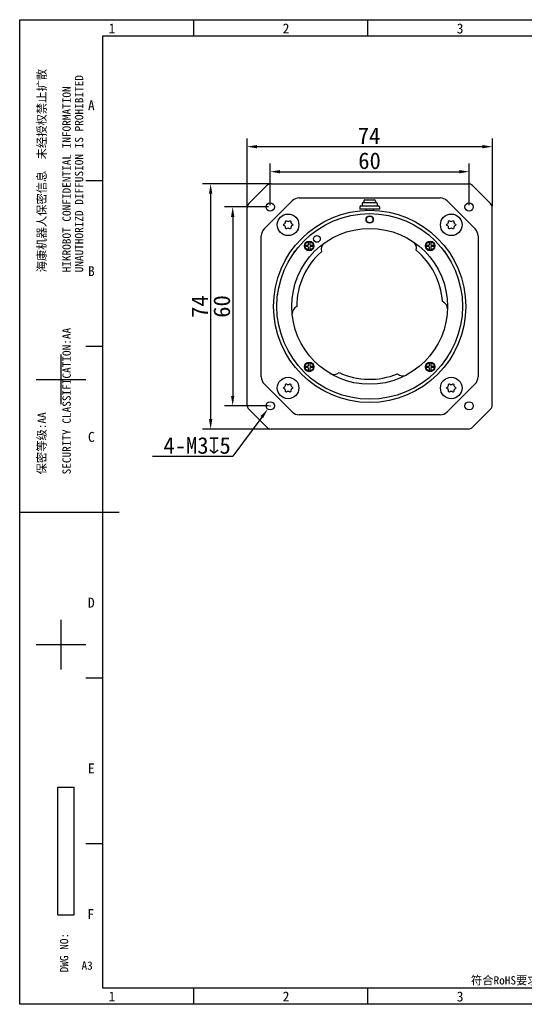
# Model space of a CAD drawing. Header units: millimetres. Extents: x 0 to 420, y 0 to 297.
# Tile 1 of 4: x 0 to 152, y 0 to 297. Entities that reach past the tile are written whole.
import ezdxf

# ---------------------------------------------------------------- set-up
doc = ezdxf.new("R2010")
doc.units = ezdxf.units.MM
doc.header["$LTSCALE"] = 23.1
doc.header["$PDMODE"] = 3
doc.header["$PDSIZE"] = 8
doc.layers.get('0').update_dxf_attribs({"linetype": 'CONTINUOUS'})
doc.layers.get('Defpoints').update_dxf_attribs({"linetype": 'CONTINUOUS'})
doc.layers.add('00_COMPONENTS', color=7, linetype='CONTINUOUS')
doc.layers.add('51__DRAFT_DIMS', color=7, linetype='CONTINUOUS')
doc.styles.get("Standard").update_dxf_attribs({"font": 'simfang.ttf'})
doc.styles.add('TEXTSTYLE_2', font='simfang.ttf')
doc.styles.add('TEXTSTYLE_3', font='simfang.ttf')
doc.dimstyles.new('DIMSTYLE_1', dxfattribs={"dimtxt": 5, "dimasz": 3, "dimexe": 2.5, "dimexo": 0.5, "dimgap": 0.75, "dimtad": 1, "dimdsep": 46, "dimtxsty": 'Standard', "dimblk": '_FILLED', "dimcen": 0.09, "dimazin": 2, "dimtp": 0.3, "dimtm": 0.3, "dimtfac": 1, "dimtofl": 0, "dimtmove": 0, "dimatfit": 3, "dimldrblk": '_FILLED', "dimfxl": 1, "dimtolj": 1, "dimarcsym": 0})
doc.dimstyles.new('DIMSTYLE_3', dxfattribs={"dimtxt": 5, "dimasz": 3, "dimexe": 2.5, "dimexo": 0.5, "dimtad": 1, "dimdsep": 46, "dimtxsty": 'Standard', "dimblk": '_FILLED', "dimcen": 0.09, "dimazin": 2, "dimtp": 0.1, "dimtm": 0.1, "dimtfac": 1, "dimtofl": 0, "dimtmove": 0, "dimatfit": 1, "dimldrblk": '_FILLED', "dimfxl": 1, "dimtolj": 1, "dimarcsym": 0})

# ---------------------------------------------------------------- blocks, each defined once
blk = doc.blocks.new('_FILLED')
at = {"color": 0, "linetype": 'ByBlock'}
blk.add_solid([(0, 0), (-1, 0.167), (-1, -0.167)], dxfattribs=at)
blk = doc.blocks.new('*D1')
at = {"layer": '51__DRAFT_DIMS', "color": 0, "lineweight": -2, "transparency": 16777216}
for p, q in [((68.57, 240.77), (68.57, 261.2)), ((71.57, 258.7), (139.57, 258.7)), ((142.57, 240.77), (142.57, 261.2))]:
    blk.add_line(p, q, dxfattribs=at)
at = {"layer": 'Defpoints', "color": 0, "transparency": 16777216}
for p in [(142.57, 258.7), (68.57, 240.27), (142.57, 240.27)]:
    blk.add_point(p, dxfattribs=at)
at = {"layer": '51__DRAFT_DIMS', "color": 0, "linetype": 'ByBlock', "lineweight": -2, "transparency": 16777216, "xscale": 3, "yscale": 3, "zscale": 3, "rotation": 180}
blk.add_blockref('_FILLED', (68.57, 258.7), dxfattribs=at)
at = {"layer": '51__DRAFT_DIMS', "color": 0, "linetype": 'ByBlock', "lineweight": -2, "transparency": 16777216, "xscale": 3, "yscale": 3, "zscale": 3}
blk.add_blockref('_FILLED', (142.57, 258.7), dxfattribs=at)
at = {"layer": '51__DRAFT_DIMS', "color": 0, "transparency": 16777216, "insert": (105.39, 264.51), "char_height": 5, "attachment_point": 2}
blk.add_mtext('\\A1;{{\\C0;74}}', dxfattribs=at)
blk = doc.blocks.new('*D2')
at = {"layer": '51__DRAFT_DIMS', "color": 0, "lineweight": -2, "transparency": 16777216}
for p, q in [((75.57, 241.02), (75.57, 253.65)), ((135.57, 241.02), (135.57, 253.65)), ((78.57, 251.15), (132.57, 251.15))]:
    blk.add_line(p, q, dxfattribs=at)
at = {"layer": 'Defpoints', "color": 0, "transparency": 16777216}
for p in [(135.57, 251.15), (75.57, 240.52), (135.57, 240.52)]:
    blk.add_point(p, dxfattribs=at)
at = {"layer": '51__DRAFT_DIMS', "color": 0, "lineweight": -2, "transparency": 16777216, "xscale": 3, "yscale": 3, "zscale": 3, "rotation": 180}
blk.add_blockref('_FILLED', (75.57, 251.15), dxfattribs=at)
at = {"layer": '51__DRAFT_DIMS', "color": 0, "lineweight": -2, "transparency": 16777216, "xscale": 3, "yscale": 3, "zscale": 3}
blk.add_blockref('_FILLED', (135.57, 251.15), dxfattribs=at)
at = {"layer": '51__DRAFT_DIMS', "color": 0, "transparency": 16777216, "insert": (105.53, 256.96), "char_height": 5, "attachment_point": 2}
blk.add_mtext('\\A1;60', dxfattribs=at)
blk = doc.blocks.new('*D3')
at = {"layer": '51__DRAFT_DIMS', "color": 0, "lineweight": -2, "transparency": 16777216}
for p, q in [((75.31, 247.52), (55.1, 247.52)), ((57.6, 244.52), (57.6, 176.52)), ((75.31, 173.52), (55.1, 173.52))]:
    blk.add_line(p, q, dxfattribs=at)
at = {"layer": 'Defpoints', "color": 0, "transparency": 16777216}
for p in [(75.81, 247.52), (57.6, 173.52), (75.81, 173.52)]:
    blk.add_point(p, dxfattribs=at)
at = {"layer": '51__DRAFT_DIMS', "color": 0, "lineweight": -2, "transparency": 16777216, "xscale": 3, "yscale": 3, "zscale": 3}
for p, rotation in [((57.6, 247.52), 90), ((57.6, 173.52), 270)]:
    blk.add_blockref('_FILLED', p, dxfattribs=dict(at, rotation=rotation))
at = {"layer": '51__DRAFT_DIMS', "color": 0, "transparency": 16777216, "insert": (51.8, 210.48), "char_height": 5, "attachment_point": 2, "rotation": 90}
blk.add_mtext('\\A1;74', dxfattribs=at)
blk = doc.blocks.new('*D4')
at = {"layer": '51__DRAFT_DIMS', "color": 0, "lineweight": -2, "transparency": 16777216}
for p, q in [((75.07, 240.52), (61.75, 240.52)), ((64.25, 237.52), (64.25, 183.52)), ((75.07, 180.52), (61.75, 180.52))]:
    blk.add_line(p, q, dxfattribs=at)
at = {"layer": 'Defpoints', "color": 0, "transparency": 16777216}
for p in [(75.57, 240.52), (64.25, 180.52), (75.57, 180.52)]:
    blk.add_point(p, dxfattribs=at)
at = {"layer": '51__DRAFT_DIMS', "color": 0, "lineweight": -2, "transparency": 16777216, "xscale": 3, "yscale": 3, "zscale": 3}
for p, rotation in [((64.25, 240.52), 90), ((64.25, 180.52), 270)]:
    blk.add_blockref('_FILLED', p, dxfattribs=dict(at, rotation=rotation))
at = {"layer": '51__DRAFT_DIMS', "color": 0, "transparency": 16777216, "insert": (58.44, 210.49), "char_height": 5, "attachment_point": 2, "rotation": 90}
blk.add_mtext('\\A1;60', dxfattribs=at)
blk = doc.blocks.new('*D10')
at = {"layer": '51__DRAFT_DIMS', "color": 0, "transparency": 16777216}
for p, q in [((75.48, 180.52), (75.66, 180.52)), ((75.57, 180.43), (75.57, 180.61))]:
    blk.add_line(p, q, dxfattribs=at)
at = {"layer": '51__DRAFT_DIMS', "color": 0, "lineweight": -2, "transparency": 16777216}
for p in [(73.03, 177.11), (40.1, 165.35)]:
    blk.add_line(p, (64.29, 165.35), dxfattribs=at)
at = {"layer": 'Defpoints', "color": 0, "transparency": 16777216}
for p in [(76.31, 181.52), (74.82, 179.52)]:
    blk.add_point(p, dxfattribs=at)
at = {"layer": '51__DRAFT_DIMS', "color": 0, "linetype": 'ByBlock', "lineweight": -2, "transparency": 16777216, "xscale": 3, "yscale": 3, "zscale": 3, "rotation": 53.37429514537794}
blk.add_blockref('_FILLED', (74.82, 179.52), dxfattribs=at)
at = {"layer": '51__DRAFT_DIMS', "color": 0, "transparency": 16777216, "insert": (63.66, 171.08), "char_height": 5, "attachment_point": 3}
blk.add_mtext('\\A1;{4-M3{\\fgdt|b0|i0|c134|p2;x}5}', dxfattribs=at)

msp = doc.modelspace()

# ---------------------------------------------------------------- linework, layer by layer
at = {"color": 7}
for p, q in [((0, 0), (0, 297)), ((0, 297), (420, 297)), ((52.49929, 291.99607), (52.49929, 296.996)), ((104.99859, 291.99607), (104.99859, 296.996)), ((25, 292), (25, 5)), ((415, 292), (25, 292)), ((19.99973, 248.49666), (24.99966, 248.49666)), ((19.99973, 198.49733), (24.99966, 198.49733)), ((12.49983, 180.99756), (12.49983, 195.99736)), ((4.99993, 188.49746), (19.99973, 188.49746)), ((0, 148.5), (30, 148.5)), ((12.49983, 100.99864), (12.49983, 115.99844)), ((4.99993, 108.49854), (19.99973, 108.49854)), ((19.99973, 98.49867), (24.99966, 98.49867)), ((11.48209, 27.03168), (11.48209, 65.53168)), ((11.48209, 65.53168), (16.48209, 65.53168)), ((16.48209, 27.03168), (16.48209, 65.53168)), ((19.99973, 48.49935), (24.99966, 48.49935)), ((11.48209, 27.03168), (16.48209, 27.03168)), ((25, 5), (415, 5)), ((52.49929, 0), (52.49929, 4.99993)), ((104.99859, 0), (104.99859, 4.99993)), ((420, 0), (0, 0))]:
    msp.add_line(p, q, dxfattribs=at)
at = {"layer": '00_COMPONENTS', "color": 7}
for p, q in [((74.53876, 246.99251), (69.09317, 241.54693)), ((75.81155, 247.51972), (135.32038, 247.51972)), ((142.03876, 241.54693), (136.59318, 246.99251)), ((73.74465, 233.89474), (82.19095, 242.34104)), ((84.31227, 243.21972), (126.81967, 243.21972)), ((102.866, 240.81972), (108.26594, 240.81972)), ((103.31597, 241.51972), (103.31597, 240.81972)), ((103.61597, 241.81972), (107.51597, 241.81972)), ((103.81597, 242.31972), (103.81597, 241.81972)), ((104.116, 242.61972), (107.01593, 242.61972)), ((107.31597, 242.31972), (107.31597, 241.81972)), ((107.81597, 241.51972), (107.81597, 240.81972)), ((128.94099, 242.34104), (137.38729, 233.89474)), ((68.56597, 180.76531), (68.56597, 240.27414)), ((102.56597, 240.51972), (102.56597, 239.81972)), ((108.56595, 239.81972), (102.56599, 239.81972)), ((104.46597, 239.81972), (104.46597, 239.49342)), ((106.66597, 239.81972), (106.66597, 239.4933)), ((108.56597, 240.51972), (108.56597, 239.81972)), ((142.56597, 180.76531), (142.56597, 240.27414)), ((72.86597, 189.26602), (72.86597, 231.77342)), ((138.26597, 231.77342), (138.26597, 189.26602)), ((86.03809, 228.96308), (86.92261, 228.96308)), ((87.12261, 229.16308), (87.12261, 230.0476)), ((87.52261, 230.0476), (87.52261, 229.16308)), ((87.72261, 228.96308), (88.60714, 228.96308)), ((122.5248, 228.96308), (123.40932, 228.96308)), ((123.60932, 229.16308), (123.60932, 230.0476)), ((124.00932, 230.0476), (124.00932, 229.16308)), ((124.20932, 228.96308), (125.09385, 228.96308)), ((86.92261, 228.56308), (86.03809, 228.56308)), ((87.12261, 227.47855), (87.12261, 228.36308)), ((87.52261, 228.36308), (87.52261, 227.47855)), ((88.60714, 228.56308), (87.72261, 228.56308)), ((123.40932, 228.56308), (122.5248, 228.56308)), ((123.60932, 227.47855), (123.60932, 228.36308)), ((124.00932, 228.36308), (124.00932, 227.47855)), ((125.09385, 228.56308), (124.20932, 228.56308)), ((83.56597, 210.51973), (83.56597, 210.51148)), ((87.12261, 192.67637), (87.12261, 193.56089)), ((87.52261, 193.56089), (87.52261, 192.67637)), ((123.60932, 192.67637), (123.60932, 193.56089)), ((124.00932, 193.56089), (124.00932, 192.67637)), ((86.03809, 192.47637), (86.92261, 192.47637)), ((86.92261, 192.07637), (86.03809, 192.07637)), ((87.12261, 190.99184), (87.12261, 191.87637)), ((87.52261, 191.87637), (87.52261, 190.99184)), ((87.72261, 192.47637), (88.60714, 192.47637)), ((88.60714, 192.07637), (87.72261, 192.07637)), ((122.5248, 192.47637), (123.40932, 192.47637)), ((123.40932, 192.07637), (122.5248, 192.07637)), ((123.60932, 190.99184), (123.60932, 191.87637)), ((124.00932, 191.87637), (124.00932, 190.99184)), ((124.20932, 192.47637), (125.09385, 192.47637)), ((125.09385, 192.07637), (124.20932, 192.07637)), ((82.19095, 178.6984), (73.74465, 187.1447)), ((137.38729, 187.1447), (128.94099, 178.6984)), ((69.09317, 179.49252), (74.53876, 174.04693)), ((136.59318, 174.04693), (142.03876, 179.49252)), ((126.81967, 177.81972), (84.31227, 177.81972)), ((135.32038, 173.51972), (75.81155, 173.51972))]:
    msp.add_line(p, q, dxfattribs=at)
for centre, radius in [((75.56597, 240.51972), 1.25), ((135.56597, 240.51972), 1.25), ((105.56597, 210.51972), 29), ((105.56597, 210.51972), 28), ((80.95847, 235.12722), 3.25), ((105.56597, 236.71972), 1.1), ((105.56597, 236.71972), 1), ((130.17347, 235.12722), 3.25), ((105.56597, 210.51972), 23.5), ((89.67464, 230.85969), 1), ((87.32261, 228.76308), 1.45), ((87.32261, 228.76308), 1.3), ((123.80932, 228.76308), 1.45), ((123.80932, 228.76308), 1.3), ((87.32261, 192.27637), 1.45), ((87.32261, 192.27637), 1.3), ((123.80932, 192.27637), 1.45), ((123.80932, 192.27637), 1.3), ((80.95847, 185.91222), 3.25), ((130.17347, 185.91222), 3.25), ((75.56597, 180.51972), 1.25), ((135.56597, 180.51972), 1.25)]:
    msp.add_circle(centre, radius, dxfattribs=at)
for centre, radius, start, end in [((75.81155, 245.71972), 1.8, 90, 135), ((135.32038, 245.71972), 1.8, 45, 90), ((70.36596, 240.27414), 1.79999, 135, 180), ((84.31227, 240.21972), 3, 90, 135), ((102.86597, 240.51972), 0.3, 90, 180), ((103.61597, 241.51972), 0.3, 90, 180), ((104.11597, 242.31972), 0.3, 90, 180), ((107.01597, 242.31972), 0.3, 0, 90), ((107.51597, 241.51972), 0.3, 0, 90), ((108.26597, 240.51972), 0.3, 0, 90), ((126.81967, 240.21972), 3, 45, 90), ((140.76598, 240.27414), 1.79999, 0, 45), ((79.67553, 235.86792), 0.46217, 296.7657738, 3.2342262), ((79.76951, 234.44077), 0.37218, 355.3043116, 64.6956884), ((80.95847, 236.50012), 0.37218, 235.3043116, 304.6956884), ((82.24141, 234.38652), 0.46217, 116.7657738, 183.2342262), ((82.26801, 235.88328), 0.48792, 177.192501, 242.8074989), ((128.89053, 235.86792), 0.46217, 296.7657738, 3.2342262), ((128.98451, 234.44077), 0.37218, 355.3043116, 64.6956884), ((130.17347, 236.50012), 0.37218, 235.3043116, 304.6956884), ((131.45641, 234.38652), 0.46217, 116.7657738, 183.2342262), ((131.48301, 235.88328), 0.48792, 177.192501, 242.8074989), ((75.86597, 231.77342), 3, 135, 180), ((80.95847, 233.6151), 0.48792, 57.1925011, 122.807499), ((130.17347, 233.6151), 0.48792, 57.1925011, 122.807499), ((135.26597, 231.77342), 3, 0, 45), ((86.92261, 229.16308), 0.2, 270, 360), ((87.72261, 229.16308), 0.2, 180, 270), ((93.42205, 227.6523), 2.5, 125.8131398, 194.8424594), ((117.19454, 228.00618), 2.5, 346.8632477, 52.4285114), ((123.40932, 229.16308), 0.2, 270, 360), ((124.20932, 229.16308), 0.2, 180, 270), ((85.03935, 224.96507), 3, 128.9910929, 143.5982056), ((105.56597, 210.51972), 22, 131.4404207, 179.9999824), ((86.92261, 228.36308), 0.2, 0, 90), ((87.72261, 228.36308), 0.2, 90, 180), ((105.56597, 210.51972), 22, 3.8371304, 50.2652863), ((123.40932, 228.36308), 0.2, 0, 90), ((124.20932, 228.36308), 0.2, 90, 180), ((126.09258, 224.96507), 3, 36.6069245, 51.0427432), ((80.76578, 214.38759), 3, 173.5670271, 187.210299), ((126.54944, 209.68665), 2.5, 1.5378458, 67.239169), ((84.68613, 208.27647), 2.5, 116.6194613, 180), ((86.92261, 192.67637), 0.2, 270, 360), ((86.92261, 191.87637), 0.2, 0, 90), ((87.72261, 192.67637), 0.2, 180, 270), ((87.72261, 191.87637), 0.2, 90, 180), ((94.77926, 192.50176), 2.5, 241.8953293, 308.6052264), ((105.56597, 210.51972), 22, 245.2031877, 292.3595447), ((115.5767, 192.05935), 2.5, 228.9575061, 295.1011652), ((123.40932, 192.67637), 0.2, 270, 360), ((123.40932, 191.87637), 0.2, 0, 90), ((124.20932, 192.67637), 0.2, 180, 270), ((124.20932, 191.87637), 0.2, 90, 180), ((75.86597, 189.26602), 3, 180, 225), ((135.26597, 189.26602), 3, 315, 360), ((79.67553, 186.65292), 0.46217, 296.7657738, 3.2342262), ((79.76951, 185.22577), 0.37218, 355.3043116, 64.6956884), ((80.95847, 184.4001), 0.48792, 57.1925011, 122.807499), ((80.95847, 187.28512), 0.37218, 235.3043116, 304.6956884), ((82.24141, 185.17152), 0.46217, 116.7657738, 183.2342262), ((82.26801, 186.66828), 0.48792, 177.192501, 242.8074989), ((128.89053, 186.65292), 0.46217, 296.7657738, 3.2342262), ((128.98451, 185.22577), 0.37218, 355.3043116, 64.6956884), ((130.17347, 184.4001), 0.48792, 57.1925011, 122.807499), ((130.17347, 187.28512), 0.37218, 235.3043116, 304.6956884), ((131.45641, 185.17152), 0.46217, 116.7657738, 183.2342262), ((131.48301, 186.66828), 0.48792, 177.192501, 242.8074989), ((70.36596, 180.7653), 1.79999, 180, 225), ((84.31227, 180.81972), 3, 225, 270), ((126.81967, 180.81972), 3, 270, 315), ((140.76598, 180.7653), 1.79999, 315, 360), ((75.81155, 175.31972), 1.8, 225, 270), ((135.32038, 175.31972), 1.8, 270, 315)]:
    msp.add_arc(centre, radius, start, end, dxfattribs=at)
for points, knots in [([(79.92859, 234.77724), (79.68184, 234.8939), (79.44282, 235.11991), (79.66687, 235.34592), (79.88367, 235.45527)], [0, 0, 0, 0, 0.516167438, 1, 1, 1, 1]), ([(80.13697, 235.894), (80.12327, 236.13643), (80.20698, 236.44346), (80.52221, 236.34947), (80.74662, 236.19411)], [0, 0, 0, 0, 0.483832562, 1, 1, 1, 1]), ([(81.17032, 236.19411), (81.39472, 236.34947), (81.70718, 236.44263), (81.79217, 236.14182), (81.78067, 235.90718)], [0, 0, 0, 0, 0.520766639, 1, 1, 1, 1]), ([(82.04503, 235.44929), (82.25399, 235.34193), (82.46489, 235.12523), (82.25007, 234.90852), (82.03327, 234.79917)], [0, 0, 0, 0, 0.495394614, 1, 1, 1, 1]), ([(129.14359, 234.77724), (128.89684, 234.8939), (128.65782, 235.11991), (128.88187, 235.34592), (129.09867, 235.45527)], [0, 0, 0, 0, 0.516167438, 1, 1, 1, 1]), ([(129.35197, 235.894), (129.33827, 236.13643), (129.42198, 236.44346), (129.73721, 236.34947), (129.96162, 236.19411)], [0, 0, 0, 0, 0.483832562, 1, 1, 1, 1]), ([(130.38532, 236.19411), (130.60972, 236.34947), (130.92218, 236.44263), (131.00717, 236.14182), (130.99567, 235.90718)], [0, 0, 0, 0, 0.520766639, 1, 1, 1, 1]), ([(131.26003, 235.44929), (131.46899, 235.34193), (131.67989, 235.12523), (131.46507, 234.90852), (131.24827, 234.79917)], [0, 0, 0, 0, 0.495394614, 1, 1, 1, 1]), ([(80.6941, 234.0252), (80.49665, 233.89791), (80.19364, 233.82111), (80.1181, 234.13829), (80.14044, 234.41031)], [0, 0, 0, 0, 0.479233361, 1, 1, 1, 1]), ([(81.77997, 234.36044), (81.79367, 234.11801), (81.71341, 233.82362), (81.42029, 233.89791), (81.22284, 234.0252)], [0, 0, 0, 0, 0.504605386, 1, 1, 1, 1]), ([(129.9091, 234.0252), (129.71165, 233.89791), (129.40864, 233.82111), (129.3331, 234.13829), (129.35544, 234.41031)], [0, 0, 0, 0, 0.479233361, 1, 1, 1, 1]), ([(130.99497, 234.36044), (131.00867, 234.11801), (130.92841, 233.82362), (130.63529, 233.89791), (130.43784, 234.0252)], [0, 0, 0, 0, 0.504605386, 1, 1, 1, 1]), ([(80.13697, 186.679), (80.12327, 186.92143), (80.20698, 187.22846), (80.52221, 187.13447), (80.74662, 186.97911)], [0, 0, 0, 0, 0.483832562, 1, 1, 1, 1]), ([(81.17032, 186.97911), (81.39472, 187.13447), (81.70718, 187.22763), (81.79217, 186.92682), (81.78067, 186.69218)], [0, 0, 0, 0, 0.520766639, 1, 1, 1, 1]), ([(129.35197, 186.679), (129.33827, 186.92143), (129.42198, 187.22846), (129.73721, 187.13447), (129.96162, 186.97911)], [0, 0, 0, 0, 0.483832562, 1, 1, 1, 1]), ([(130.38532, 186.97911), (130.60972, 187.13447), (130.92218, 187.22763), (131.00717, 186.92682), (130.99567, 186.69218)], [0, 0, 0, 0, 0.520766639, 1, 1, 1, 1]), ([(79.92859, 185.56224), (79.68184, 185.6789), (79.44282, 185.90491), (79.66687, 186.13092), (79.88367, 186.24027)], [0, 0, 0, 0, 0.516167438, 1, 1, 1, 1]), ([(80.6941, 184.8102), (80.49665, 184.68291), (80.19364, 184.60611), (80.1181, 184.92329), (80.14044, 185.19531)], [0, 0, 0, 0, 0.479233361, 1, 1, 1, 1]), ([(81.77997, 185.14544), (81.79367, 184.90301), (81.71341, 184.60862), (81.42029, 184.68291), (81.22284, 184.8102)], [0, 0, 0, 0, 0.504605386, 1, 1, 1, 1]), ([(82.04503, 186.23429), (82.25399, 186.12693), (82.46489, 185.91023), (82.25007, 185.69352), (82.03327, 185.58417)], [0, 0, 0, 0, 0.495394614, 1, 1, 1, 1]), ([(129.14359, 185.56224), (128.89684, 185.6789), (128.65782, 185.90491), (128.88187, 186.13092), (129.09867, 186.24027)], [0, 0, 0, 0, 0.516167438, 1, 1, 1, 1]), ([(129.9091, 184.8102), (129.71165, 184.68291), (129.40864, 184.60611), (129.3331, 184.92329), (129.35544, 185.19531)], [0, 0, 0, 0, 0.479233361, 1, 1, 1, 1]), ([(130.99497, 185.14544), (131.00867, 184.90301), (130.92841, 184.60862), (130.63529, 184.68291), (130.43784, 184.8102)], [0, 0, 0, 0, 0.504605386, 1, 1, 1, 1]), ([(131.26003, 186.23429), (131.46899, 186.12693), (131.67989, 185.91023), (131.46507, 185.69352), (131.24827, 185.58417)], [0, 0, 0, 0, 0.495394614, 1, 1, 1, 1])]:
    msp.add_open_spline(points, degree=3, knots=knots, dxfattribs=at)

# ---------------------------------------------------------------- texts
at = {"color": 3, "style": 'TEXTSTYLE_3'}
for s, p in [('1', (26.81826, 292.84306)), ('2', (79.31755, 292.84306)), ('3', (131.81685, 292.84306)), ('A', (20.58854, 269.65181)), ('B', (20.58854, 219.65248)), ('C', (20.58854, 169.65315)), ('D', (20.58854, 119.65383)), ('E', (20.58854, 69.6545)), ('F', (20.42705, 25.70051)), ('1', (26.81826, 0.84699)), ('2', (79.31755, 0.84699)), ('3', (131.81685, 0.84699))]:
    msp.add_text(s, height=2.99996, dxfattribs=at).set_placement(p)
at = {"color": 3}
for s, p in [('HIKROBOT CONFIDENTIAL INFORMATION    ', (15.40717, 220.77515)), ('UNAUTHORIZD DIFFUSION IS PROHIBITED', (19.15717, 220.77515)), ('海康机器人保密信息  未经授权禁止扩散', (7.90717, 220.77515)), ('SECURITY CLASSIFICATION:AA', (15.40717, 159.83449)), ('保密等级:AA', (7.90717, 159.83449))]:
    msp.add_text(s, height=2.5, rotation=90, dxfattribs=at).set_placement(p)
at = {"color": 3, "style": 'TEXTSTYLE_2'}
msp.add_text('DWG NO:', height=2.5, rotation=90, dxfattribs=at).set_placement((14.65191, 9.62856))
at = {"color": 3}
for s, height, p in [('A3', 2.499966, (18.6494, 10.4309)), ('符合RoHS要求(Conform to the requirements of the RoHS).', 2.5, (136.10909, 5.97847))]:
    msp.add_text(s, height=height, dxfattribs=at).set_placement(p)

# ---------------------------------------------------------------- dimensions: what is measured, and where the dimension line sits
at = {"layer": '51__DRAFT_DIMS'}
dim = msp.add_linear_dim(base=(142.56597, 258.69978), p1=(68.56597, 240.27414), p2=(142.56597, 240.27414), text='{{\\C0;74}}', dimstyle='DIMSTYLE_1', dxfattribs=at)
dim.commit()
dim.dimension.update_dxf_attribs({"geometry": '*D1', "text_midpoint": (105.39246, 258.69978), "dimtype": 160})
dim = msp.add_linear_dim(base=(135.56597, 251.15202), p1=(75.56597, 240.51972), p2=(135.56597, 240.51972), dimstyle='DIMSTYLE_1', dxfattribs=at)
dim.commit()
dim.dimension.update_dxf_attribs({"geometry": '*D2', "text_midpoint": (105.53374, 251.15202), "dimtype": 160})
for base, p1, p2, picture, middle in [((57.60396, 173.51972), (75.81155, 247.51972), (75.81155, 173.51972), '*D3', (57.60396, 210.47574)), ((64.25134, 180.51972), (75.56597, 240.51972), (75.56597, 180.51972), '*D4', (64.25134, 210.4875))]:
    dim = msp.add_linear_dim(base=base, p1=p1, p2=p2, angle=270, dimstyle='DIMSTYLE_1', dxfattribs=at)
    dim.commit()
    dim.dimension.update_dxf_attribs({"geometry": picture, "text_midpoint": middle, "dimtype": 160})
dim = msp.add_diameter_dim_2p(p1=(76.3117, 181.52291), p2=(74.82024, 179.51653), text='{4-M3{\\fgdt|b0|i0|c134|p2;x}5}', dimstyle='DIMSTYLE_3', override={"dimtih": 1, "dimtoh": 1, "dimpost": '<>'}, dxfattribs=at)
dim.commit()
dim.dimension.update_dxf_attribs({"geometry": '*D10', "text_midpoint": (51.87994, 165.34863), "dimtype": 163})

doc.saveas('drawing.dxf')
